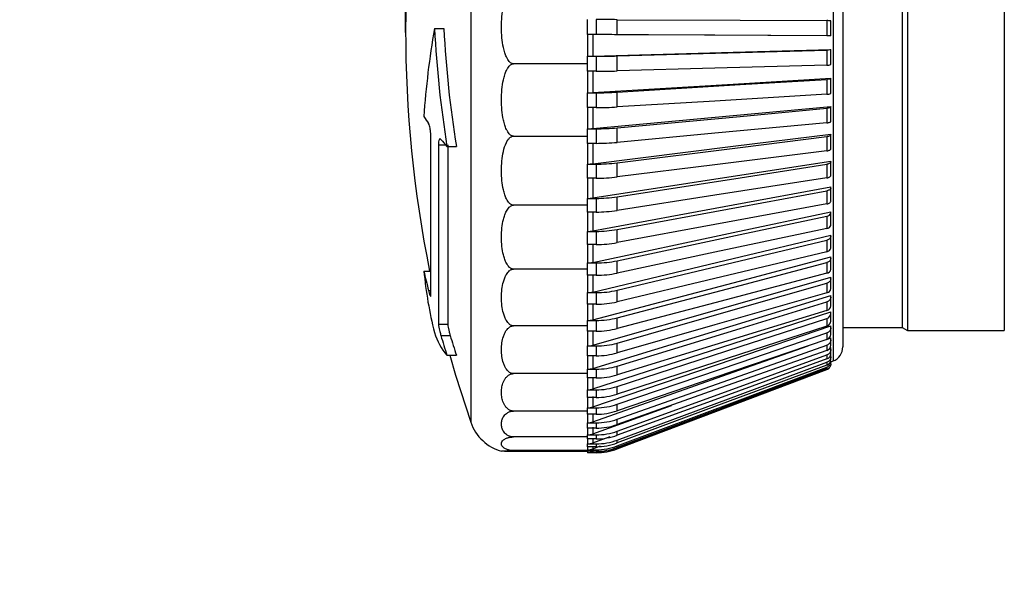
# Model space of a CAD drawing. Header units: millimetres. Extents: x 0 to 838, y 0 to 648.
# Tile 12 of 63: x 281 to 313, y 144 to 163. Entities that reach past the tile are written whole.
import ezdxf

# ---------------------------------------------------------------- set-up
doc = ezdxf.new("R2010")
doc.units = ezdxf.units.MM
doc.header["$LTSCALE"] = 3
doc.layers.add('DIMENSIONS', color=140, linetype='Continuous', lineweight=25)
doc.styles.add('SLDTEXTSTYLE0', font='TXT', dxfattribs={"width": 0.7})
doc.dimstyles.new('SLDDIMSTYLE0', dxfattribs={"dimtxt": 6.474023, "dimasz": 9.906, "dimexe": 0, "dimexo": 0.0625, "dimgap": 1.618506, "dimtad": 0, "dimtih": 1, "dimtoh": 1, "dimdec": 1, "dimrnd": 1e-09, "dimzin": 4, "dimdsep": 46, "dimtxsty": 'SLDTEXTSTYLE0', "dimsah": 1, "dimcen": 0.09, "dimadec": 0, "dimazin": 1, "dimtfac": 1, "dimtdec": 1, "dimtofl": 0, "dimtmove": 0, "dimatfit": 3, "dimfxl": 0, "dimfrac": 2, "dimtolj": 1, "dimtzin": 12, "dimarcsym": 0})

# ---------------------------------------------------------------- blocks, each defined once
blk = doc.blocks.new('_D_15')
at = {"layer": 'DIMENSIONS'}
for p, q in [((361.499, 146.716), (361.499, 84.794)), ((319.499, 138.356), (319.499, 84.794)), ((282.828, 94.319), (280.654, 94.319)), ((280.654, 94.319), (280.654, 84.03)), ((302.066, 94.319), (304.24, 94.319)), ((304.24, 94.319), (304.24, 84.03)), ((319.499, 94.319), (310.839, 94.319)), ((361.499, 94.319), (319.499, 94.319)), ((280.654, 84.03), (282.828, 84.03)), ((304.24, 84.03), (302.066, 84.03))]:
    blk.add_line(p, q, dxfattribs=at)
for points in [[(319.499, 94.319), (329.405, 92.795), (329.405, 95.843)], [(361.499, 94.319), (351.593, 95.843), (351.593, 92.795)]]:
    blk.add_solid(points, dxfattribs=at)
at = {"layer": 'DIMENSIONS', "char_height": 6.35, "attachment_point": 1, "style": 'SLDTEXTSTYLE0'}
for s, insert in [('42.0', (282.828, 103.954)), ('1.65', (282.828, 92.216))]:
    blk.add_mtext(s, dxfattribs=dict(at, insert=insert))

msp = doc.modelspace()

# ---------------------------------------------------------------- linework, layer by layer
for p, q in [((295.666028, 175.152659), (295.666028, 149.178633)), ((307.725749, 173.11116), (307.725749, 151.220131)), ((308.049049, 172.643424), (308.049049, 151.687867)), ((310.199049, 172.090646), (310.199049, 152.240646)), ((313.424049, 172.090646), (313.424049, 152.240646)), ((310.025844, 171.990646), (310.025844, 152.340646)), ((299.549049, 162.090762), (299.549049, 162.590723)), ((299.835017, 162.590723), (299.835017, 162.090762)), ((300.541944, 162.089147), (300.541944, 162.589108)), ((307.519742, 162.55612), (307.519742, 162.056159)), ((307.649049, 162.053818), (307.649049, 162.553779)), ((294.459454, 162.290735), (294.769216, 162.290735)), ((299.835017, 162.090762), (299.549049, 162.090762)), ((299.549049, 162.090762), (299.549049, 161.369488)), ((299.725749, 162.090359), (299.725749, 161.371898)), ((307.649049, 162.053818), (307.649049, 162.052909)), ((307.519742, 161.576092), (307.519742, 161.077489)), ((307.649049, 161.590069), (307.649049, 161.595502)), ((307.649049, 161.091465), (307.649049, 161.590069)), ((299.549049, 161.369488), (299.835017, 161.369488)), ((299.549049, 161.120019), (299.549049, 161.369488)), ((299.835017, 161.369488), (299.835017, 160.870884)), ((300.541944, 160.880528), (300.541944, 161.379132)), ((299.549049, 161.120019), (297.084766, 161.120019)), ((299.549049, 160.870884), (299.549049, 161.120019)), ((299.835017, 160.870884), (299.549049, 160.870884)), ((299.549049, 160.870884), (299.549049, 160.154312)), ((299.725749, 160.873294), (299.725749, 160.159517)), ((307.519742, 160.600551), (307.519742, 160.107099)), ((307.649049, 160.630739), (307.649049, 160.642473)), ((307.649049, 160.137287), (307.649049, 160.630739)), ((299.549049, 160.154312), (299.835017, 160.154312)), ((299.549049, 159.66086), (299.549049, 160.154312)), ((299.835017, 160.154312), (299.835017, 159.66086)), ((300.541944, 159.68169), (300.541944, 160.175141)), ((299.835017, 159.66086), (299.549049, 159.66086)), ((299.549049, 159.66086), (299.549049, 158.954443)), ((299.725749, 159.666066), (299.725749, 158.962404)), ((307.519742, 159.636921), (307.519742, 159.152377)), ((307.649049, 159.68309), (307.649049, 159.701037)), ((307.649049, 159.198546), (307.649049, 159.68309)), ((299.549049, 158.954443), (299.835017, 158.954443)), ((299.549049, 158.71162), (299.549049, 158.954443)), ((299.835017, 158.954443), (299.835017, 158.469899)), ((300.541944, 158.501756), (300.541944, 158.9863)), ((294.33478, 153.394218), (294.33478, 158.737642)), ((297.084766, 158.71162), (299.549049, 158.71162)), ((299.549049, 158.469899), (299.549049, 158.71162)), ((307.519742, 158.692536), (307.519742, 158.220587)), ((307.649049, 158.754335), (307.649049, 158.778358)), ((307.649049, 158.282387), (307.649049, 158.754335)), ((294.590952, 158.424172), (294.590952, 152.451533)), ((294.590952, 158.424172), (294.824378, 158.424172)), ((294.874704, 158.367899), (295.187824, 158.367899)), ((294.901769, 158.424172), (294.901769, 152.451533)), ((299.835017, 158.469899), (299.549049, 158.469899)), ((299.549049, 158.469899), (299.549049, 157.779013)), ((299.725749, 158.47786), (299.725749, 157.78967)), ((299.549049, 157.779013), (299.835017, 157.779013)), ((299.549049, 157.307065), (299.549049, 157.779013)), ((299.835017, 157.779013), (299.835017, 157.307065)), ((300.541944, 157.349707), (300.541944, 157.821655)), ((307.519742, 157.774583), (307.519742, 157.318821)), ((307.649049, 157.851543), (307.649049, 157.881458)), ((307.649049, 157.395781), (307.649049, 157.851543)), ((299.835017, 157.307065), (299.549049, 157.307065)), ((299.549049, 157.307065), (299.549049, 156.636969)), ((299.725749, 157.317721), (299.725749, 156.650239)), ((307.649049, 156.981583), (307.649049, 157.017163)), ((307.649049, 156.545477), (307.649049, 156.981583)), ((300.541944, 156.234309), (300.541944, 156.690071)), ((307.519742, 156.890049), (307.519742, 156.453943)), ((299.549049, 156.40817), (297.084766, 156.40817)), ((299.549049, 156.636969), (299.835017, 156.636969)), ((299.549049, 156.40817), (299.549049, 156.636969)), ((299.549049, 156.181207), (299.549049, 156.40817)), ((299.835017, 156.636969), (299.835017, 156.181207)), ((299.835017, 156.181207), (299.549049, 156.181207)), ((299.549049, 156.181207), (299.549049, 155.537001)), ((299.725749, 156.194478), (299.725749, 155.552785)), ((307.519742, 156.045666), (307.519742, 155.632534)), ((307.649049, 156.151077), (307.649049, 156.192051)), ((307.649049, 155.737946), (307.649049, 156.151077)), ((299.549049, 155.537001), (299.835017, 155.537001)), ((299.549049, 155.100895), (299.549049, 155.537001)), ((299.835017, 155.537001), (299.835017, 155.100895)), ((300.541944, 155.164053), (300.541944, 155.600159)), ((307.649049, 155.366346), (307.649049, 155.412403)), ((307.649049, 154.979333), (307.649049, 155.366346)), ((299.835017, 155.100895), (299.549049, 155.100895)), ((299.549049, 155.100895), (299.549049, 154.487481)), ((299.725749, 155.116678), (299.725749, 154.505658)), ((307.519742, 155.247859), (307.519742, 154.860847)), ((307.649049, 154.633361), (307.649049, 154.68415)), ((299.549049, 154.487481), (299.835017, 154.487481)), ((299.549049, 154.279658), (299.549049, 154.487481)), ((299.835017, 154.487481), (299.835017, 154.074349)), ((300.541944, 154.147083), (300.541944, 154.560215)), ((307.519742, 154.502701), (307.519742, 154.144753)), ((307.649049, 154.275413), (307.649049, 154.633361)), ((294.105649, 154.215249), (294.33478, 154.215249)), ((299.549049, 154.279658), (297.084766, 154.279658)), ((299.549049, 154.074349), (299.549049, 154.279658)), ((299.835017, 154.074349), (299.549049, 154.074349)), ((299.549049, 154.074349), (299.549049, 153.496396)), ((299.725749, 154.092526), (299.725749, 153.516828)), ((307.519742, 153.815863), (307.519742, 153.489703)), ((307.649049, 153.957702), (307.649049, 154.012836)), ((307.649049, 153.631542), (307.649049, 153.957702)), ((294.262077, 153.565086), (294.33478, 153.565086)), ((299.549049, 153.496396), (299.835017, 153.496396)), ((299.549049, 153.109384), (299.549049, 153.496396)), ((299.835017, 153.496396), (299.835017, 153.109384)), ((300.541944, 153.191139), (300.541944, 153.578152)), ((307.649049, 153.34451), (307.649049, 153.40357)), ((299.835017, 153.109384), (299.549049, 153.109384)), ((299.549049, 153.109384), (299.549049, 152.57129)), ((299.725749, 153.129815), (299.725749, 152.59382)), ((307.519742, 153.192571), (307.519742, 152.900682)), ((307.649049, 153.052621), (307.649049, 153.34451)), ((307.649049, 152.798452), (307.649049, 152.860988)), ((307.649049, 152.543055), (307.649049, 152.798452)), ((294.590952, 152.451533), (294.901769, 152.451533)), ((299.549049, 152.390757), (297.084766, 152.390757)), ((299.549049, 152.57129), (299.835017, 152.57129)), ((299.549049, 152.390757), (299.549049, 152.57129)), ((299.549049, 152.213342), (299.549049, 152.390757)), ((299.835017, 152.57129), (299.835017, 152.213342)), ((300.541944, 152.303497), (300.541944, 152.661445)), ((307.519742, 152.63757), (307.519742, 152.382173)), ((307.649049, 152.323684), (307.649049, 152.389221)), ((294.671997, 152.067863), (294.983468, 152.067863)), ((299.835017, 152.213342), (299.549049, 152.213342)), ((299.549049, 152.213342), (299.549049, 151.719202)), ((299.725749, 152.235872), (299.725749, 151.743661)), ((307.519742, 152.155083), (307.519742, 151.938122)), ((307.649049, 152.106723), (307.649049, 152.323684)), ((308.049049, 152.340646), (310.025844, 152.340646)), ((310.025844, 152.340646), (310.199049, 152.240646)), ((310.199049, 152.240646), (313.424049, 152.240646)), ((300.541944, 151.490912), (300.541944, 151.817071)), ((307.519742, 151.748783), (307.519742, 151.571909)), ((307.566933, 151.962836), (307.649049, 151.991858)), ((307.649049, 151.92382), (307.649049, 151.991858)), ((307.649049, 151.746946), (307.649049, 151.92382)), ((294.874704, 151.409226), (295.187824, 151.409226)), ((299.549049, 151.719202), (299.835017, 151.719202)), ((299.549049, 151.393043), (299.549049, 151.719202)), ((299.725749, 151.417501), (299.725749, 150.972818)), ((299.835017, 151.719202), (299.835017, 151.393043)), ((307.519742, 151.421761), (307.519742, 151.286321)), ((307.625747, 151.663448), (307.649049, 151.671924)), ((307.649049, 151.601902), (307.649049, 151.671924)), ((307.649049, 151.466461), (307.649049, 151.601902)), ((307.649049, 151.36038), (307.649049, 151.431853)), ((299.835017, 151.393043), (299.549049, 151.393043)), ((299.549049, 151.393043), (299.549049, 150.946619)), ((307.519742, 151.176507), (307.519742, 151.08353)), ((307.649049, 151.267403), (307.649049, 151.36038)), ((307.649049, 151.191156), (307.725749, 151.220131)), ((299.549049, 150.798862), (297.084766, 150.798862)), ((299.549049, 150.946619), (299.835017, 150.946619)), ((299.549049, 150.798862), (299.549049, 150.946619)), ((299.549049, 150.65473), (299.549049, 150.798862)), ((299.835017, 150.946619), (299.835017, 150.65473)), ((300.541944, 150.759567), (300.541944, 151.051456)), ((300.541944, 148.294749), (307.519742, 150.931343)), ((307.519742, 151.014887), (307.519742, 150.965082)), ((307.519742, 150.938131), (307.519742, 150.931343)), ((299.835017, 150.65473), (299.549049, 150.65473)), ((299.549049, 150.65473), (299.549049, 150.259419)), ((299.725749, 150.680929), (299.725749, 150.28716)), ((299.549049, 150.259419), (299.835017, 150.259419)), ((299.549049, 150.004022), (299.549049, 150.259419)), ((299.835017, 150.259419), (299.835017, 150.004022)), ((300.541944, 150.11503), (300.541944, 150.370427)), ((299.835017, 150.004022), (299.549049, 150.004022)), ((299.549049, 150.004022), (299.549049, 149.662832)), ((299.725749, 150.031763), (299.725749, 149.691905)), ((300.541944, 149.562205), (300.541944, 149.779167)), ((299.549049, 149.55234), (297.084766, 149.55234)), ((299.549049, 149.662832), (299.835017, 149.662832)), ((299.549049, 149.55234), (299.549049, 149.662832)), ((299.549049, 149.445871), (299.549049, 149.55234)), ((299.835017, 149.445871), (299.549049, 149.445871)), ((299.549049, 149.445871), (299.549049, 149.161399)), ((299.725749, 148.79), (302.343154, 149.742003)), ((299.725749, 149.474944), (299.725749, 149.191582)), ((299.835017, 149.662832), (299.835017, 149.445871)), ((299.549049, 149.161399), (299.835017, 149.161399)), ((299.549049, 148.984525), (299.549049, 149.161399)), ((299.835017, 149.161399), (299.835017, 148.984525)), ((300.541944, 149.105301), (300.541944, 149.282175)), ((299.835017, 148.984525), (299.549049, 148.984525)), ((299.549049, 148.984525), (299.549049, 148.758937)), ((299.725749, 149.014708), (299.725749, 148.79)), ((300.541944, 148.747793), (300.541944, 148.883234)), ((299.549049, 148.689068), (297.084766, 148.689068)), ((299.549049, 148.758937), (299.835017, 148.758937)), ((299.549049, 148.689068), (299.549049, 148.758937)), ((299.549049, 148.623496), (299.549049, 148.689068)), ((299.835017, 148.623496), (299.549049, 148.623496)), ((299.549049, 148.623496), (299.549049, 148.458508)), ((299.549049, 148.458508), (299.835017, 148.458508)), ((299.549049, 148.365531), (299.549049, 148.458508)), ((299.725749, 148.490214), (300.309436, 148.706912)), ((299.725749, 148.623496), (299.725749, 148.490214)), ((299.835017, 148.758937), (299.835017, 148.623496)), ((299.835017, 148.458508), (299.835017, 148.365531)), ((300.541944, 148.492403), (300.541944, 148.58538)), ((299.549049, 148.235274), (297.084766, 148.235274)), ((299.549049, 148.204748), (297.084766, 148.204748)), ((299.835017, 148.365531), (299.549049, 148.365531)), ((299.549049, 148.365531), (299.549049, 148.262398)), ((299.549049, 148.262398), (299.835017, 148.262398)), ((299.549049, 148.235274), (299.549049, 148.262398)), ((299.549049, 148.212593), (299.549049, 148.235274)), ((299.835017, 148.212593), (299.549049, 148.212593)), ((299.549049, 148.212593), (299.549049, 148.1721)), ((299.549049, 148.1721), (299.835017, 148.1721)), ((299.549049, 148.1721), (299.549049, 148.165651)), ((299.835017, 148.165846), (299.549049, 148.165846)), ((299.725749, 148.294506), (299.987401, 148.392879)), ((299.725749, 148.365531), (299.725749, 148.294506)), ((299.725749, 148.204367), (299.747521, 148.212593)), ((299.725749, 148.212593), (299.725749, 148.204367)), ((299.835017, 148.262398), (299.835017, 148.212593)), ((299.835017, 148.1721), (299.835017, 148.165651)), ((300.541944, 148.341075), (300.541944, 148.39088)), ((300.541944, 148.301214), (300.541944, 148.294756))]:
    msp.add_line(p, q)
at = {"flags": 128}
for points in [[(300.541944, 162.589108), (304.629295, 162.569785), (307.519742, 162.55612)], [(307.649049, 162.052909), (303.44895, 162.072761), (299.725749, 162.090359)], [(307.519742, 162.056159), (303.794244, 162.073772), (300.541944, 162.089147)], [(299.725749, 161.371898), (304.396345, 161.503704), (307.649049, 161.595502)], [(300.541944, 161.379132), (304.629296, 161.494502), (307.519742, 161.576092)], [(307.519742, 161.077489), (303.794243, 160.972328), (300.541944, 160.880528)], [(299.725749, 160.159517), (304.396345, 160.444202), (307.649049, 160.642473)], [(300.541944, 160.175141), (304.629296, 160.424327), (307.519742, 160.600551)], [(307.519742, 160.107099), (303.794243, 159.879966), (300.541944, 159.68169)], [(299.725749, 158.962404), (304.396346, 159.397802), (307.649049, 159.701037)], [(300.541944, 158.9863), (304.629296, 159.367404), (307.519742, 159.636921)], [(307.519742, 159.152377), (303.794243, 158.804999), (300.541944, 158.501756)], [(307.519742, 159.152377), (307.547116, 159.155531), (307.572253, 159.159666), (307.594577, 159.164689), (307.613581, 159.170484), (307.628831, 159.176919), (307.639978, 159.183848), (307.646769, 159.191112), (307.649049, 159.198546)], [(299.725749, 157.78967), (304.396346, 158.372466), (307.649049, 158.778358)], [(300.541944, 157.821655), (304.629295, 158.331778), (307.519742, 158.692536)], [(307.519742, 158.220587), (307.547116, 158.224809), (307.572253, 158.230345), (307.594577, 158.237068), (307.613581, 158.244825), (307.628831, 158.253439), (307.639978, 158.262713), (307.646769, 158.272436), (307.649049, 158.282387)], [(307.519742, 158.220587), (303.794244, 157.755608), (300.541944, 157.349707)], [(299.725749, 156.650239), (304.396346, 157.375998), (307.649049, 157.881458)], [(300.541944, 156.690071), (304.629295, 157.325329), (307.519742, 157.774583)], [(307.649049, 157.851543), (307.646769, 157.839153), (307.639978, 157.827046), (307.628831, 157.815497), (307.613581, 157.80477), (307.594577, 157.79511), (307.572253, 157.786737), (307.547116, 157.779843), (307.519742, 157.774583)], [(307.519742, 157.318821), (303.794244, 156.739781), (300.541944, 156.234309)], [(307.519742, 157.318821), (307.547116, 157.32408), (307.572253, 157.330974), (307.594577, 157.339346), (307.613581, 157.349006), (307.628831, 157.359733), (307.639978, 157.371282), (307.646769, 157.38339), (307.649049, 157.395781)], [(299.725749, 155.552785), (304.396346, 156.415983), (307.649049, 157.017163)], [(307.649049, 156.981583), (307.646769, 156.966847), (307.639978, 156.952447), (307.628831, 156.938711), (307.613581, 156.925953), (307.594577, 156.914464), (307.572253, 156.904505), (307.547116, 156.896305), (307.519742, 156.890049)], [(300.541944, 155.600159), (304.629296, 156.355718), (307.519742, 156.890049)], [(307.519742, 156.453943), (303.794244, 155.765248), (300.541944, 155.164053)], [(307.519742, 156.453943), (307.547116, 156.460197), (307.572253, 156.468397), (307.594577, 156.478355), (307.613581, 156.489844), (307.628831, 156.502602), (307.639978, 156.516339), (307.646769, 156.53074), (307.649049, 156.545477)], [(299.725749, 154.505658), (304.396346, 155.499726), (307.649049, 156.192051)], [(300.541944, 154.560215), (304.629296, 155.430325), (307.519742, 156.045666)], [(299.725749, 153.516828), (304.396346, 154.634201), (307.649049, 155.412403)], [(307.519742, 155.632534), (303.794244, 154.839425), (300.541944, 154.147083)], [(300.541944, 153.578152), (304.629296, 154.556191), (307.519742, 155.247859)], [(299.725749, 152.59382), (304.396346, 153.825995), (307.649049, 154.68415)], [(307.519742, 154.860847), (303.794244, 153.96936), (300.541944, 153.191139)], [(300.541944, 152.661445), (304.629296, 153.73997), (307.519742, 154.502701)], [(307.519742, 154.144753), (303.794244, 153.161673), (300.541944, 152.303497)], [(299.725749, 151.743661), (304.396345, 153.081258), (307.649049, 154.012836)], [(300.541944, 151.817071), (304.629295, 152.987873), (307.519742, 153.815863)], [(299.725749, 150.972818), (304.396346, 152.405659), (307.649049, 153.40357)], [(307.519742, 153.489703), (303.794244, 152.422512), (300.541944, 151.490912)], [(300.541944, 151.051456), (304.629295, 152.305625), (307.519742, 153.192571)], [(299.725749, 150.28716), (304.396345, 151.804339), (307.649049, 152.860988)], [(307.519742, 152.900682), (303.794244, 151.757502), (300.541944, 150.759567)], [(299.725749, 149.691905), (304.396346, 151.281876), (307.649049, 152.389221)], [(300.541944, 150.370427), (304.629296, 151.698417), (307.519742, 152.63757)], [(307.519742, 152.382173), (303.794244, 151.171705), (300.541944, 150.11503)], [(300.541944, 149.779167), (304.629296, 151.170871), (307.519742, 152.155083)], [(299.725749, 149.191582), (304.396345, 150.842244), (306.898371, 151.726543)], [(307.519742, 151.938122), (303.794244, 150.669578), (300.541944, 149.562205)], [(300.541944, 149.282175), (304.629295, 150.727002), (307.519742, 151.748783)], [(294.972442, 151.409226), (295.161695, 150.753053), (295.666028, 149.178633)], [(307.519742, 151.571909), (303.794244, 150.254943), (300.541944, 149.105301)], [(300.541944, 148.883234), (304.629295, 150.370188), (307.519742, 151.421761)], [(307.519742, 151.286321), (303.794244, 149.930955), (300.541944, 148.747793)], [(300.541944, 148.58538), (304.629296, 150.103145), (307.519742, 151.176507)], [(307.519742, 151.08353), (303.794244, 149.700081), (300.541944, 148.492403)], [(300.541944, 148.39088), (304.629295, 149.927905), (307.519742, 151.014887)], [(307.519742, 150.965082), (303.794243, 149.564077), (300.541944, 148.341075)], [(300.541944, 148.301214), (304.629295, 149.845801), (307.519742, 150.938131)]]:
    msp.add_lwpolyline(points, dxfattribs=at)
for centre, radius, start, end in [((333.499049, 162.165646), 40, 168.2672493, 191.4644518), ((299.84536, 12.415993), 150.174731, 89.73423281, 90.00394587), ((307.544966, 160.376936), 2.17933, 87.2625664, 90.6631817), ((321.366587, 157.556571), 27.320434, 170.0212511, 176.2180482), ((331.753355, 164.255074), 37.345598, 183.0150885, 189.0699625), ((331.767638, 164.255104), 37.050534, 183.0391693, 189.1428584), ((299.551271, 124.387419), 37.703343, 89.734853, 90.0033759), ((299.842926, 10.850694), 151.240068, 89.73518274, 90.00299593), ((307.544803, 159.867943), 2.18836, 87.2695844, 90.6561637), ((299.843894, 186.633384), 25.263898, 269.9798689, 271.5833045), ((307.544405, 161.454449), 0.377766, 266.2566272, 286.0816473), ((299.844301, 186.104972), 25.23409, 269.9789218, 271.5842516), ((299.843817, 171.862029), 11.707721, 269.9569341, 273.4185544), ((307.542435, 160.301926), 0.196144, 263.3561537, 302.9256753), ((299.844004, 171.36225), 11.701393, 269.9559978, 273.4194907), ((300.159389, 163.315869), 7.232402, 213.1721375, 215.3728995), ((299.843532, 166.624995), 7.670556, 269.9363962, 275.2240754), ((301.636536, 164.466799), 9.105984, 220.1080376, 222.0491892), ((299.843652, 166.13779), 7.667896, 269.9354783, 275.2249933), ((299.843108, 163.526007), 5.746999, 269.9193337, 276.9844611), ((299.843196, 163.052609), 5.74555, 269.9184417, 276.9853531), ((299.84257, 161.268499), 4.631537, 269.9065726, 278.6850432), ((299.842638, 160.811833), 4.630632, 269.9057135, 278.6859023), ((307.514486, 156.184129), 0.138563, 272.1739399, 346.1999069), ((307.514491, 155.770991), 0.138556, 272.1717075, 346.2021393), ((299.841936, 159.447444), 3.910449, 269.8986323, 280.3120901), ((299.841991, 159.010724), 3.909836, 269.8978129, 280.3129095), ((307.506472, 155.005129), 0.144891, 275.2545865, 349.7445853), ((299.841228, 157.898937), 3.411462, 269.8956969, 281.8529604), ((307.697028, 155.507347), 13.65266, 185.4306447, 194.1645959), ((328.816316, 162.222685), 35.622317, 192.990358, 194.0659521), ((299.841273, 157.485366), 3.411022, 269.8949235, 281.8537338), ((307.498165, 154.295421), 0.152205, 278.1498841, 352.4464137), ((299.840468, 156.546485), 3.050093, 269.8976125, 283.2962075), ((307.48982, 153.646841), 0.159962, 280.7808241, 354.5116262), ((299.840506, 156.159145), 3.049766, 269.8968908, 283.2969291), ((307.481693, 153.064056), 0.167746, 283.1100312, 356.0911849), ((307.474026, 152.806719), 0.175218, 285.1237974, 357.2957751), ((299.83968, 155.351391), 2.780105, 269.9039101, 284.6316356), ((307.47403, 152.551319), 0.175214, 285.1229027, 357.2966697), ((296.424142, 152.751403), 2.049926, 196.5806227, 220.9002575), ((329.023789, 162.27976), 35.837529, 196.555849, 197.6576139), ((329.065417, 162.281479), 35.579449, 196.682325, 197.7928656), ((299.839712, 154.993193), 2.779856, 269.9032452, 284.6323004), ((307.467064, 152.112409), 0.182074, 286.8173599, 358.2103571), ((299.838888, 154.29332), 2.57412, 269.9138494, 285.8503117), ((307.461006, 151.750581), 0.188078, 288.1975972, 358.8925785), ((299.838915, 153.966966), 2.573926, 269.9132459, 285.8509152), ((307.45604, 151.468526), 0.19302, 289.2703033, 359.3870284), ((307.549049, 151.687867), 0.5, 290.6954476, 0), ((307.452318, 151.268349), 0.196733, 290.0423885, 359.7245448), ((299.838116, 153.361571), 2.414954, 269.9264794, 286.9445396), ((299.838139, 153.06953), 2.414802, 269.9259414, 286.9450776), ((307.449049, 151.118432), 0.2, 290.6993102, 327.2066431), ((299.837388, 152.550759), 2.291342, 269.9407104, 287.9078045), ((299.837407, 152.295244), 2.291223, 269.9402413, 287.9082736), ((299.836727, 151.858495), 2.195664, 269.9553902, 288.7346982), ((299.836742, 151.641442), 2.195572, 269.954993, 288.7350953), ((297.084766, 149.665646), 1.5, 198.9459058, 255.3066255), ((299.836152, 151.284058), 2.122659, 269.9693815, 289.4208325), ((299.836164, 151.107115), 2.122589, 269.9690586, 289.4211554), ((299.83568, 150.82761), 2.068673, 269.9816346, 289.9627508), ((299.835689, 150.692119), 2.068623, 269.9813878, 289.9629976), ((299.835328, 150.489703), 2.031195, 269.9912507, 290.3578444), ((299.835333, 150.396693), 2.031162, 269.9910816, 290.3580135), ((299.835104, 150.270973), 2.008575, 269.997536, 290.6042801), ((299.835107, 150.22115), 2.008558, 269.9974456, 290.6043706), ((299.835016, 150.171953), 1.999853, 270.000041, 290.7009442), ((299.835016, 150.165697), 1.999851, 270.0000297, 290.7009556)]:
    msp.add_arc(centre, radius, start, end)
for points, knots in [([(297.084766, 161.120019), (297.072457, 161.121037), (297.047078, 161.123137), (297.010145, 161.139808), (296.974235, 161.165795), (296.93438, 161.206537), (296.892479, 161.267067), (296.843353, 161.363347), (296.794077, 161.496805), (296.740241, 161.710258), (296.698108, 161.994735), (296.683582, 162.340711), (296.698097, 162.686429), (296.740268, 162.970836), (296.794326, 163.183777), (296.843337, 163.316846), (296.892885, 163.413174), (296.937848, 163.477913), (296.984683, 163.524235), (297.033519, 163.554449), (297.068247, 163.558339), (297.084766, 163.560189)], [0, 0, 0, 0, 0.013604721, 0.028049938, 0.044171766, 0.062578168, 0.090930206, 0.125409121, 0.182162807, 0.248204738, 0.369138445, 0.500188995, 0.631523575, 0.752187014, 0.818110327, 0.874791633, 0.908920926, 0.937992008, 0.961679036, 0.981771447, 1, 1, 1, 1]), ([(307.649049, 161.590069), (307.649049, 161.587275), (307.6365, 161.584478), (307.590653, 161.579609), (307.557457, 161.577545), (307.519742, 161.576092)], [0, 0, 0, 0, 0.5, 0.5, 1, 1, 1, 1]), ([(297.084766, 158.71162), (297.084739, 158.71162), (297.059703, 158.711618), (297.003674, 158.728826), (296.943181, 158.785602), (296.892854, 158.856658), (296.843337, 158.951858), (296.794304, 159.083153), (296.711223, 159.406522), (296.679099, 159.808423), (296.698097, 160.256654), (296.740236, 160.537438), (296.794075, 160.748127), (296.843337, 160.879831), (296.892463, 160.974845), (296.937261, 161.0388), (296.984224, 161.08409), (297.033342, 161.114248), (297.068232, 161.118164), (297.084766, 161.120019)], [0, 0, 0, 0, 0.000030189, 0.027769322, 0.061809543, 0.090868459, 0.125053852, 0.181743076, 0.247742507, 0.49955877, 0.630669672, 0.751716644, 0.817772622, 0.874596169, 0.909066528, 0.937470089, 0.961468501, 0.981739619, 1, 1, 1, 1]), ([(307.649049, 160.630739), (307.649049, 160.62445), (307.6365, 160.618165), (307.590653, 160.607547), (307.557457, 160.603235), (307.519742, 160.600551)], [0, 0, 0, 0, 0.5, 0.5, 1, 1, 1, 1]), ([(307.649049, 159.68309), (307.649049, 159.673354), (307.6365, 159.663629), (307.590653, 159.647344), (307.557457, 159.640816), (307.519742, 159.636921)], [0, 0, 0, 0, 0.5, 0.5, 1, 1, 1, 1]), ([(294.33478, 158.737642), (294.334608, 158.752272), (294.334259, 158.781906), (294.33152, 158.829168), (294.327176, 158.877767), (294.32104, 158.926753), (294.310845, 158.988795), (294.291233, 159.071414), (294.272885, 159.107693), (294.262077, 159.129064)], [0, 0, 0, 0, 0.0951448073, 0.1927119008, 0.2928231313, 0.3955912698, 0.5011205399, 0.7061244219, 1, 1, 1, 1]), ([(294.671997, 158.600442), (294.666799, 158.605707), (294.656913, 158.61572), (294.643467, 158.618451), (294.632033, 158.614036), (294.6226, 158.604311), (294.609082, 158.581085), (294.594704, 158.528435), (294.592177, 158.45822), (294.590952, 158.424172)], [0, 0, 0, 0, 0.124739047, 0.237263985, 0.33758086, 0.425702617, 0.501652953, 0.758350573, 1, 1, 1, 1]), ([(297.084766, 156.40817), (297.072457, 156.409132), (297.047078, 156.411114), (297.010145, 156.426853), (296.974235, 156.451383), (296.93438, 156.489861), (296.892479, 156.546994), (296.843353, 156.63786), (296.794077, 156.763865), (296.740241, 156.965316), (296.698108, 157.233975), (296.679054, 157.662059), (296.715543, 158.092713), (296.815429, 158.429249), (296.891134, 158.570186), (296.94113, 158.638517), (297.000575, 158.693171), (297.057358, 158.711788), (297.083409, 158.711628), (297.084766, 158.71162)], [0, 0, 0, 0, 0.013614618, 0.028070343, 0.044203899, 0.062623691, 0.090996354, 0.125500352, 0.182295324, 0.248385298, 0.36940698, 0.500552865, 0.751568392, 0.87370878, 0.907938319, 0.936744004, 0.971105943, 0.998495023, 1, 1, 1, 1]), ([(307.649049, 158.754335), (307.649049, 158.741225), (307.6365, 158.728135), (307.590653, 158.706306), (307.557457, 158.697612), (307.519742, 158.692536)], [0, 0, 0, 0, 0.5, 0.5, 1, 1, 1, 1]), ([(297.084766, 154.279658), (297.072457, 154.280547), (297.047078, 154.282379), (297.010145, 154.296923), (296.974235, 154.31959), (296.93438, 154.355156), (296.892479, 154.407947), (296.843353, 154.491901), (296.794077, 154.60835), (296.740241, 154.794483), (296.698108, 155.04276), (296.683582, 155.344385), (296.698097, 155.646125), (296.740268, 155.894078), (296.794326, 156.07985), (296.843337, 156.1959), (296.892885, 156.279928), (296.937848, 156.336401), (296.984683, 156.376816), (297.033519, 156.403171), (297.068247, 156.406559), (297.084766, 156.40817)], [0, 0, 0, 0, 0.013604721, 0.028049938, 0.044171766, 0.062578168, 0.090930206, 0.125409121, 0.182162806, 0.248204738, 0.369138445, 0.500188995, 0.631523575, 0.752187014, 0.818110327, 0.874791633, 0.908920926, 0.937992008, 0.961679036, 0.981771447, 1, 1, 1, 1]), ([(307.649049, 155.366346), (307.649049, 155.340984), (307.6365, 155.315671), (307.590653, 155.273729), (307.557457, 155.257191), (307.519742, 155.247859)], [0, 0, 0, 0, 0.5, 0.5, 1, 1, 1, 1]), ([(307.649049, 154.633361), (307.649049, 154.605364), (307.6365, 154.577421), (307.590653, 154.531158), (307.557457, 154.512938), (307.519742, 154.502701)], [0, 0, 0, 0, 0.5, 0.5, 1, 1, 1, 1]), ([(297.084766, 152.390757), (297.072457, 152.391546), (297.047078, 152.393173), (297.010145, 152.406081), (296.974235, 152.426195), (296.93438, 152.457769), (296.892479, 152.504614), (296.843353, 152.579105), (296.794077, 152.682459), (296.740241, 152.847617), (296.698108, 153.067997), (296.683582, 153.335603), (296.698097, 153.603445), (296.740268, 153.823434), (296.794326, 153.988304), (296.843337, 154.091281), (296.892885, 154.165851), (296.937848, 154.215967), (296.984683, 154.251837), (297.033519, 154.275224), (297.068247, 154.278229), (297.084766, 154.279658)], [0, 0, 0, 0, 0.013604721, 0.0280499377, 0.0441717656, 0.0625781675, 0.0909302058, 0.1254091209, 0.1821628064, 0.2482047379, 0.369138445, 0.5001889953, 0.6315235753, 0.7521870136, 0.8181103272, 0.8747916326, 0.9089209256, 0.9379920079, 0.9616790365, 0.9817714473, 1, 1, 1, 1]), ([(307.649049, 153.957702), (307.649049, 153.927282), (307.6365, 153.896922), (307.590653, 153.84669), (307.557457, 153.826927), (307.519742, 153.815863)], [0, 0, 0, 0, 0.5, 0.5, 1, 1, 1, 1]), ([(294.262077, 153.565086), (294.266072, 153.549344), (294.273694, 153.519314), (294.284243, 153.481053), (294.293436, 153.45043), (294.301247, 153.426929), (294.307713, 153.409464), (294.318739, 153.382267), (294.331361, 153.36066), (294.333664, 153.383272), (294.33478, 153.394218)], [0, 0, 0, 0, 0.1086168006, 0.2071950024, 0.2957330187, 0.3742314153, 0.4426938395, 0.5011287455, 0.7584973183, 1, 1, 1, 1]), ([(307.649049, 153.34451), (307.649049, 153.311899), (307.6365, 153.279353), (307.590653, 153.225535), (307.557457, 153.204378), (307.519742, 153.192571)], [0, 0, 0, 0, 0.5, 0.5, 1, 1, 1, 1]), ([(294.590952, 152.451533), (294.591142, 152.445259), (294.591527, 152.432559), (294.594558, 152.405633), (294.599368, 152.373014), (294.606157, 152.334536), (294.617642, 152.277054), (294.639324, 152.185116), (294.660056, 152.110715), (294.671997, 152.067863)], [0, 0, 0, 0, 0.095367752, 0.193025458, 0.29313343, 0.395840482, 0.501284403, 0.712762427, 1, 1, 1, 1]), ([(294.901769, 152.451533), (294.901906, 152.446121), (294.902179, 152.435306), (294.904442, 152.413138), (294.910308, 152.370355), (294.924572, 152.293779), (294.947228, 152.198474), (294.967485, 152.122385), (294.978131, 152.086067), (294.983468, 152.067863)], [0, 0, 0, 0, 0.083351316, 0.166572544, 0.251344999, 0.499950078, 0.748277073, 0.873823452, 1, 1, 1, 1]), ([(297.084766, 150.798862), (297.072457, 150.799527), (297.047078, 150.800899), (297.010145, 150.811778), (296.974235, 150.828729), (296.93438, 150.85535), (296.892479, 150.894826), (296.843353, 150.957591), (296.794077, 151.04471), (296.740241, 151.183874), (296.698108, 151.369661), (296.683582, 151.595116), (296.698097, 151.820924), (296.740268, 152.006264), (296.794326, 152.145223), (296.843337, 152.231998), (296.892885, 152.294844), (296.937848, 152.337081), (296.984683, 152.367315), (297.033519, 152.387025), (297.068247, 152.389554), (297.084766, 152.390757)], [0, 0, 0, 0, 0.013604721, 0.028049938, 0.044171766, 0.062578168, 0.090930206, 0.125409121, 0.182162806, 0.248204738, 0.369138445, 0.500188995, 0.631523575, 0.752187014, 0.818110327, 0.874791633, 0.908920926, 0.937992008, 0.961679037, 0.981771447, 1, 1, 1, 1]), ([(307.649049, 152.323684), (307.649049, 152.28745), (307.6365, 152.251291), (307.590653, 152.191552), (307.557457, 152.168102), (307.519742, 152.155083)], [0, 0, 0, 0, 0.5, 0.5, 1, 1, 1, 1]), ([(307.649049, 151.92382), (307.649049, 151.886181), (307.6365, 151.848622), (307.590653, 151.786594), (307.557457, 151.762261), (307.519742, 151.748783)], [0, 0, 0, 0, 0.5, 0.5, 1, 1, 1, 1]), ([(307.649049, 151.601902), (307.649049, 151.563145), (307.6365, 151.524472), (307.590653, 151.460627), (307.557457, 151.435596), (307.519742, 151.421761)], [0, 0, 0, 0, 0.5, 0.5, 1, 1, 1, 1]), ([(307.649049, 151.36038), (307.649049, 151.320801), (307.6365, 151.281307), (307.590653, 151.216132), (307.557457, 151.190594), (307.519742, 151.176507)], [0, 0, 0, 0, 0.5, 0.5, 1, 1, 1, 1]), ([(307.649049, 151.201093), (307.649049, 151.160992), (307.6365, 151.120979), (307.590653, 151.054969), (307.557457, 151.029118), (307.519742, 151.014887)], [0, 0, 0, 0, 0.5, 0.5, 1, 1, 1, 1]), ([(307.649049, 151.125253), (307.649049, 151.084936), (307.6365, 151.044707), (307.590653, 150.978365), (307.557457, 150.952397), (307.519742, 150.938131)], [0, 0, 0, 0, 0.5, 0.5, 1, 1, 1, 1]), ([(297.084766, 149.55234), (297.072457, 149.552862), (297.047078, 149.553936), (297.010145, 149.562457), (296.974235, 149.575729), (296.93438, 149.596589), (296.892479, 149.627497), (296.843353, 149.676629), (296.794077, 149.744865), (296.740241, 149.853806), (296.698108, 149.999356), (296.683582, 150.17581), (296.698097, 150.352721), (296.740268, 150.497781), (296.794326, 150.606607), (296.843337, 150.674543), (296.892885, 150.723756), (296.937848, 150.75683), (296.984683, 150.78051), (297.033519, 150.795943), (297.068247, 150.797921), (297.084766, 150.798862)], [0, 0, 0, 0, 0.013604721, 0.028049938, 0.044171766, 0.062578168, 0.090930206, 0.125409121, 0.182162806, 0.248204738, 0.369138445, 0.500188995, 0.631523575, 0.752187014, 0.818110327, 0.874791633, 0.908920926, 0.937992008, 0.961679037, 0.981771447, 1, 1, 1, 1]), ([(297.084766, 148.689068), (297.072457, 148.689429), (297.047078, 148.690175), (297.010145, 148.696077), (296.974235, 148.705267), (296.93438, 148.719733), (296.892479, 148.741132), (296.843353, 148.775138), (296.794077, 148.822419), (296.740241, 148.897827), (296.698108, 148.998718), (296.683582, 149.120809), (296.698097, 149.243448), (296.740268, 149.343821), (296.794326, 149.419206), (296.843337, 149.46624), (296.892885, 149.500324), (296.937848, 149.52323), (296.984683, 149.539637), (297.033519, 149.550324), (297.068247, 149.55169), (297.084766, 149.55234)], [0, 0, 0, 0, 0.013604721, 0.028049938, 0.044171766, 0.062578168, 0.090930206, 0.125409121, 0.182162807, 0.248204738, 0.369138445, 0.500188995, 0.631523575, 0.752187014, 0.818110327, 0.874791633, 0.908920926, 0.937992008, 0.961679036, 0.981771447, 1, 1, 1, 1]), ([(297.084766, 148.235274), (297.072457, 148.235465), (297.047078, 148.235858), (297.010145, 148.238963), (296.974235, 148.243792), (296.93438, 148.251424), (296.892479, 148.262665), (296.843353, 148.280512), (296.794077, 148.3054), (296.740241, 148.344985), (296.698108, 148.39815), (296.683582, 148.462169), (296.698097, 148.52681), (296.740268, 148.579445), (296.794326, 148.6191), (296.843337, 148.643802), (296.892885, 148.661721), (296.937848, 148.673764), (296.984683, 148.682398), (297.033519, 148.688015), (297.068247, 148.688728), (297.084766, 148.689068)], [0, 0, 0, 0, 0.013604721, 0.0280499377, 0.0441717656, 0.0625781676, 0.0909302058, 0.1254091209, 0.1821628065, 0.2482047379, 0.3691384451, 0.5001889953, 0.6315235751, 0.7521870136, 0.818110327, 0.8747916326, 0.9089209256, 0.9379920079, 0.9616790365, 0.9817714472, 1, 1, 1, 1]), ([(296.70555, 148.217827), (296.698901, 148.218556), (296.66648, 148.222106), (296.718806, 148.227136), (296.823355, 148.231869), (296.920368, 148.234058), (296.995264, 148.234969), (297.047133, 148.235245), (297.072449, 148.235264), (297.084766, 148.235274)], [0, 0, 0, 0, 0.115109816, 0.561267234, 0.77833253, 0.890123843, 0.950397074, 0.975865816, 1, 1, 1, 1]), ([(297.084766, 148.204748), (297.072457, 148.204762), (297.047078, 148.204791), (297.010145, 148.205004), (296.974235, 148.205326), (296.934381, 148.205891), (296.892467, 148.206633), (296.843422, 148.207779), (296.793601, 148.20951), (296.768128, 148.210827), (296.754428, 148.211536)], [0, 0, 0, 0, 0.054812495, 0.11301129, 0.177965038, 0.252123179, 0.366351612, 0.505264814, 0.733921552, 1, 1, 1, 1])]:
    msp.add_open_spline(points, degree=3, knots=knots)
for points in [[(299.549049, 161.369488), (299.60925, 161.36968), (299.669433, 161.370497), (299.725749, 161.371898)], [(299.549049, 160.154312), (299.60925, 160.154502), (299.669433, 160.156271), (299.725749, 160.159517)], [(299.549049, 158.954443), (299.60925, 158.95463), (299.669433, 158.957338), (299.725749, 158.962404)], [(299.549049, 157.779013), (299.60925, 157.779196), (299.669433, 157.782822), (299.725749, 157.78967)], [(299.549049, 156.636969), (299.60925, 156.637146), (299.669433, 156.641662), (299.725749, 156.650239)], [(299.549049, 155.537001), (299.60925, 155.53717), (299.669433, 155.542543), (299.725749, 155.552785)], [(299.549049, 154.487481), (299.60925, 154.487642), (299.669433, 154.49383), (299.725749, 154.505658)], [(299.549049, 153.496396), (299.60925, 153.496547), (299.669433, 153.503503), (299.725749, 153.516828)], [(299.549049, 152.57129), (299.60925, 152.57143), (299.669433, 152.579101), (299.725749, 152.59382)], [(299.549049, 151.719202), (299.60925, 151.719331), (299.669433, 151.727659), (299.725749, 151.743661)], [(299.549049, 150.946619), (299.60925, 150.946734), (299.669433, 150.955655), (299.725749, 150.972818)], [(299.549049, 150.259419), (299.60925, 150.25952), (299.669433, 150.268967), (299.725749, 150.28716)], [(299.549049, 149.662832), (299.60925, 149.662919), (299.669433, 149.672819), (299.725749, 149.691905)], [(299.549049, 149.161399), (299.60925, 149.161471), (299.669433, 149.171749), (299.725749, 149.191582)], [(299.549049, 148.758937), (299.60925, 148.758992), (299.669433, 148.769571), (299.725749, 148.79)], [(299.549049, 148.458508), (299.60925, 148.458547), (299.669433, 148.469345), (299.725749, 148.490214)], [(299.549049, 148.262398), (299.60925, 148.26242), (299.669433, 148.273356), (299.725749, 148.294506)], [(299.549049, 148.1721), (299.60925, 148.172106), (299.669433, 148.183096), (299.725749, 148.204367)]]:
    msp.add_open_spline(points, degree=3)
at = {"layer": 'DIMENSIONS'}
msp.add_line((293.499049, 162.165646), (293.499049, 168.739906), dxfattribs=at)

# ---------------------------------------------------------------- dimensions: what is measured, and where the dimension line sits
dim = msp.add_linear_dim(base=(319.499049, 94.319307), p1=(361.499049, 150.525646), p2=(319.499049, 142.165646), dimstyle='SLDDIMSTYLE0', dxfattribs=at)
dim.commit()
dim.dimension.update_dxf_attribs({"geometry": '_D_15', "text_midpoint": (292.447424, 94.319307), "dimtype": 160})

doc.saveas('drawing.dxf')
